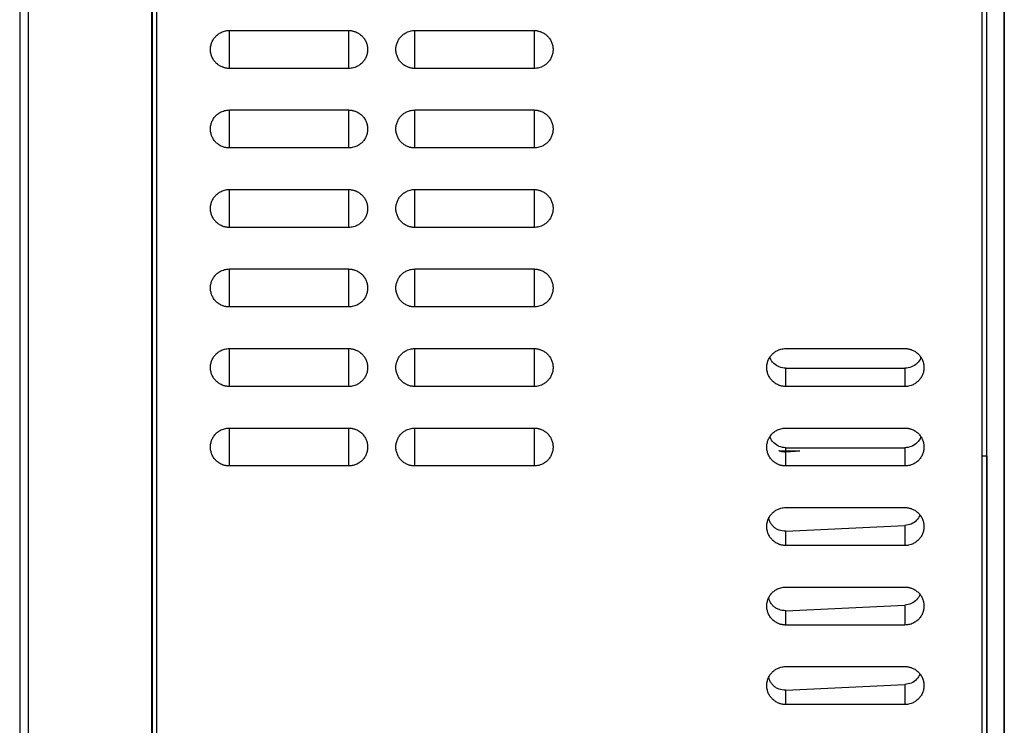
# Model space of a CAD drawing. Header units: millimetres. Extents: x 188.8 to 211.3, y 176 to 224.
# Tile 3 of 10: x 188.8 to 199.9, y 191.5 to 199.5. Entities that reach past the tile are written whole.
import ezdxf

# ---------------------------------------------------------------- set-up
doc = ezdxf.new("R2010")
doc.units = ezdxf.units.MM

msp = doc.modelspace()

# ---------------------------------------------------------------- linework, layer by layer
at = {"color": 7, "linetype": 'Continuous', "lineweight": 25}
for p, q in [((190.31, 221.399), (190.31, 183.796)), ((199.66, 182.699), (199.66, 221.399)), ((199.712, 177.823), (199.712, 221.194)), ((199.908, 221.194), (199.908, 177.82)), ((199.91, 177.719), (199.91, 221.194)), ((190.256, 183.61), (190.256, 207.539)), ((190.26, 207.539), (190.26, 183.795)), ((188.76, 205.954), (188.76, 178.599)), ((188.855, 205.954), (188.855, 178.599)), ((199.71, 199.659), (199.71, 194.598)), ((191.135, 199.414), (192.485, 199.414)), ((193.235, 199.414), (194.585, 199.414)), ((192.485, 198.984), (191.135, 198.984)), ((194.585, 198.984), (193.235, 198.984)), ((191.135, 198.514), (192.485, 198.514)), ((193.235, 198.514), (194.585, 198.514)), ((192.485, 198.084), (191.135, 198.084)), ((194.585, 198.084), (193.235, 198.084)), ((191.135, 197.614), (192.485, 197.614)), ((193.235, 197.614), (194.585, 197.614)), ((192.485, 197.184), (191.135, 197.184)), ((194.585, 197.184), (193.235, 197.184)), ((191.135, 196.714), (192.485, 196.714)), ((193.235, 196.714), (194.585, 196.714)), ((192.485, 196.284), (191.135, 196.284)), ((194.585, 196.284), (193.235, 196.284)), ((191.135, 195.814), (192.485, 195.814)), ((193.235, 195.814), (194.585, 195.814)), ((197.435, 195.814), (198.785, 195.814)), ((197.435, 195.384), (197.435, 195.59)), ((197.435, 195.59), (198.785, 195.59)), ((198.785, 195.59), (198.785, 195.384)), ((192.485, 195.384), (191.135, 195.384)), ((194.585, 195.384), (193.235, 195.384)), ((198.785, 195.384), (197.435, 195.384)), ((191.135, 194.914), (192.485, 194.914)), ((193.235, 194.914), (194.585, 194.914)), ((197.435, 194.914), (198.785, 194.914)), ((197.435, 194.658), (197.435, 194.69)), ((197.435, 194.69), (198.785, 194.69)), ((198.785, 194.69), (198.785, 194.484)), ((197.355, 194.66), (197.594, 194.654)), ((197.435, 194.646), (197.594, 194.654)), ((197.435, 194.484), (197.435, 194.646)), ((199.66, 194.599), (199.711, 194.598)), ((199.711, 194.598), (199.711, 185.951)), ((192.485, 194.484), (191.135, 194.484)), ((194.585, 194.484), (193.235, 194.484)), ((198.785, 194.484), (197.435, 194.484)), ((197.435, 194.014), (198.785, 194.014)), ((197.435, 193.746), (198.785, 193.809)), ((198.785, 193.809), (198.785, 193.584)), ((197.435, 193.584), (197.435, 193.746)), ((198.785, 193.584), (197.435, 193.584)), ((197.435, 193.114), (198.785, 193.114)), ((197.435, 192.846), (198.785, 192.909)), ((198.785, 192.909), (198.785, 192.684)), ((197.435, 192.684), (197.435, 192.846)), ((198.785, 192.684), (197.435, 192.684)), ((197.435, 192.214), (198.785, 192.214)), ((197.435, 191.946), (198.785, 192.009)), ((198.785, 192.009), (198.785, 191.784)), ((197.435, 191.784), (197.435, 191.946)), ((198.785, 191.784), (197.435, 191.784))]:
    msp.add_line(p, q, dxfattribs=at)
at = {"color": 8, "linetype": 'Continuous', "lineweight": 25}
for p, q in [((191.135, 198.984), (191.135, 199.414)), ((192.485, 199.414), (192.485, 198.984)), ((193.235, 198.984), (193.235, 199.414)), ((194.585, 199.414), (194.585, 198.984)), ((191.135, 198.084), (191.135, 198.514)), ((192.485, 198.514), (192.485, 198.084)), ((193.235, 198.084), (193.235, 198.514)), ((194.585, 198.514), (194.585, 198.084)), ((191.135, 197.184), (191.135, 197.614)), ((192.485, 197.614), (192.485, 197.184)), ((193.235, 197.184), (193.235, 197.614)), ((194.585, 197.614), (194.585, 197.184)), ((191.135, 196.284), (191.135, 196.714)), ((192.485, 196.714), (192.485, 196.284)), ((193.235, 196.284), (193.235, 196.714)), ((194.585, 196.714), (194.585, 196.284)), ((191.135, 195.384), (191.135, 195.814)), ((192.485, 195.814), (192.485, 195.384)), ((193.235, 195.384), (193.235, 195.814)), ((194.585, 195.814), (194.585, 195.384)), ((191.135, 194.484), (191.135, 194.914)), ((192.485, 194.914), (192.485, 194.484)), ((193.235, 194.484), (193.235, 194.914)), ((194.585, 194.914), (194.585, 194.484))]:
    msp.add_line(p, q, dxfattribs=at)
at = {"color": 7, "linetype": 'Continuous', "lineweight": 25}
for points, knots in [([(191.135, 198.984), (191.13, 198.984), (191.121, 198.984), (191.107, 198.986), (191.093, 198.988), (191.08, 198.991), (191.066, 198.995), (191.044, 199.004), (191.015, 199.019), (190.982, 199.046), (190.955, 199.078), (190.936, 199.116), (190.923, 199.157), (190.919, 199.199), (190.923, 199.241), (190.936, 199.281), (190.955, 199.319), (190.982, 199.352), (191.015, 199.379), (191.048, 199.396), (191.08, 199.407), (191.107, 199.413), (191.126, 199.413), (191.135, 199.414)], [0, 0, 0, 0, 0.020783, 0.041481, 0.062184, 0.082981, 0.103962, 0.125213, 0.188104, 0.250082, 0.312031, 0.37502, 0.437957, 0.500032, 0.56203, 0.625044, 0.687956, 0.749982, 0.811883, 0.874851, 0.917029, 0.958507, 1, 1, 1, 1]), ([(192.485, 199.414), (192.49, 199.414), (192.499, 199.413), (192.513, 199.412), (192.527, 199.41), (192.541, 199.406), (192.554, 199.402), (192.576, 199.394), (192.605, 199.379), (192.638, 199.352), (192.665, 199.319), (192.685, 199.281), (192.697, 199.241), (192.702, 199.199), (192.697, 199.157), (192.685, 199.116), (192.665, 199.078), (192.638, 199.046), (192.605, 199.019), (192.572, 199.001), (192.541, 198.991), (192.513, 198.985), (192.494, 198.984), (192.485, 198.984)], [0, 0, 0, 0, 0.0207827, 0.0414804, 0.062183, 0.0829804, 0.1039615, 0.1252126, 0.1881037, 0.250082, 0.3120308, 0.3750203, 0.4379565, 0.5000321, 0.5620302, 0.625044, 0.6879559, 0.7499822, 0.8118832, 0.8748517, 0.91703, 0.9585076, 1, 1, 1, 1]), ([(193.235, 198.984), (193.23, 198.984), (193.221, 198.984), (193.207, 198.986), (193.193, 198.988), (193.18, 198.991), (193.166, 198.995), (193.144, 199.004), (193.115, 199.019), (193.082, 199.046), (193.055, 199.078), (193.036, 199.116), (193.023, 199.157), (193.019, 199.199), (193.023, 199.241), (193.036, 199.281), (193.055, 199.319), (193.082, 199.352), (193.115, 199.379), (193.148, 199.396), (193.18, 199.407), (193.207, 199.413), (193.226, 199.413), (193.235, 199.414)], [0, 0, 0, 0, 0.020783, 0.04148, 0.062183, 0.08298, 0.103961, 0.125212, 0.188104, 0.250082, 0.312031, 0.37502, 0.437957, 0.500032, 0.56203, 0.625044, 0.687956, 0.749982, 0.811883, 0.874852, 0.91703, 0.958508, 1, 1, 1, 1]), ([(194.585, 199.414), (194.59, 199.414), (194.599, 199.413), (194.613, 199.412), (194.627, 199.41), (194.641, 199.406), (194.654, 199.402), (194.676, 199.394), (194.705, 199.379), (194.738, 199.352), (194.765, 199.319), (194.785, 199.281), (194.797, 199.241), (194.802, 199.199), (194.797, 199.157), (194.785, 199.116), (194.765, 199.078), (194.738, 199.046), (194.705, 199.019), (194.672, 199.001), (194.641, 198.991), (194.613, 198.985), (194.594, 198.984), (194.585, 198.984)], [0, 0, 0, 0, 0.020782, 0.04148, 0.062182, 0.082979, 0.10396, 0.125212, 0.188103, 0.250082, 0.312031, 0.37502, 0.437957, 0.500032, 0.56203, 0.625044, 0.687956, 0.749982, 0.811884, 0.874853, 0.917031, 0.958508, 1, 1, 1, 1]), ([(191.135, 198.084), (191.13, 198.084), (191.121, 198.084), (191.107, 198.086), (191.093, 198.088), (191.08, 198.091), (191.066, 198.095), (191.044, 198.104), (191.015, 198.119), (190.982, 198.146), (190.955, 198.178), (190.936, 198.216), (190.923, 198.257), (190.919, 198.299), (190.923, 198.341), (190.936, 198.381), (190.955, 198.419), (190.982, 198.452), (191.015, 198.479), (191.048, 198.496), (191.08, 198.507), (191.107, 198.513), (191.126, 198.513), (191.135, 198.514)], [0, 0, 0, 0, 0.020783, 0.041481, 0.062184, 0.082981, 0.103962, 0.125213, 0.188104, 0.250082, 0.312031, 0.37502, 0.437957, 0.500032, 0.56203, 0.625044, 0.687956, 0.749982, 0.811883, 0.874851, 0.917029, 0.958507, 1, 1, 1, 1]), ([(192.485, 198.514), (192.49, 198.514), (192.499, 198.513), (192.513, 198.512), (192.527, 198.51), (192.541, 198.506), (192.554, 198.502), (192.576, 198.494), (192.605, 198.479), (192.638, 198.452), (192.665, 198.419), (192.685, 198.381), (192.697, 198.341), (192.702, 198.299), (192.697, 198.257), (192.685, 198.216), (192.665, 198.178), (192.638, 198.146), (192.605, 198.119), (192.572, 198.101), (192.541, 198.091), (192.513, 198.085), (192.494, 198.084), (192.485, 198.084)], [0, 0, 0, 0, 0.020783, 0.04148, 0.062183, 0.08298, 0.103962, 0.125213, 0.188104, 0.250082, 0.312031, 0.37502, 0.437957, 0.500032, 0.56203, 0.625044, 0.687956, 0.749982, 0.811883, 0.874852, 0.91703, 0.958508, 1, 1, 1, 1]), ([(193.235, 198.084), (193.23, 198.084), (193.221, 198.084), (193.207, 198.086), (193.193, 198.088), (193.18, 198.091), (193.166, 198.095), (193.144, 198.104), (193.115, 198.119), (193.082, 198.146), (193.055, 198.178), (193.036, 198.216), (193.023, 198.257), (193.019, 198.299), (193.023, 198.341), (193.036, 198.381), (193.055, 198.419), (193.082, 198.452), (193.115, 198.479), (193.148, 198.496), (193.18, 198.507), (193.207, 198.513), (193.226, 198.513), (193.235, 198.514)], [0, 0, 0, 0, 0.020783, 0.04148, 0.062183, 0.08298, 0.103961, 0.125212, 0.188104, 0.250082, 0.312031, 0.37502, 0.437957, 0.500032, 0.56203, 0.625044, 0.687956, 0.749982, 0.811883, 0.874852, 0.91703, 0.958508, 1, 1, 1, 1]), ([(194.585, 198.514), (194.59, 198.514), (194.599, 198.513), (194.613, 198.512), (194.627, 198.51), (194.641, 198.506), (194.654, 198.502), (194.676, 198.494), (194.705, 198.479), (194.738, 198.452), (194.765, 198.419), (194.785, 198.381), (194.797, 198.341), (194.802, 198.299), (194.797, 198.257), (194.785, 198.216), (194.765, 198.178), (194.738, 198.146), (194.705, 198.119), (194.672, 198.101), (194.641, 198.091), (194.613, 198.085), (194.594, 198.084), (194.585, 198.084)], [0, 0, 0, 0, 0.020782, 0.04148, 0.062182, 0.082979, 0.10396, 0.125212, 0.188103, 0.250082, 0.312031, 0.37502, 0.437957, 0.500032, 0.56203, 0.625044, 0.687956, 0.749982, 0.811884, 0.874853, 0.917031, 0.958508, 1, 1, 1, 1]), ([(191.135, 197.184), (191.13, 197.184), (191.121, 197.184), (191.107, 197.186), (191.093, 197.188), (191.08, 197.191), (191.066, 197.195), (191.044, 197.204), (191.015, 197.219), (190.982, 197.246), (190.955, 197.278), (190.936, 197.316), (190.923, 197.357), (190.919, 197.399), (190.923, 197.441), (190.936, 197.481), (190.955, 197.519), (190.982, 197.552), (191.015, 197.579), (191.048, 197.596), (191.08, 197.607), (191.107, 197.613), (191.126, 197.613), (191.135, 197.614)], [0, 0, 0, 0, 0.020783, 0.041481, 0.062184, 0.082981, 0.103962, 0.125213, 0.188104, 0.250082, 0.312031, 0.37502, 0.437957, 0.500032, 0.56203, 0.625044, 0.687956, 0.749982, 0.811883, 0.874851, 0.917029, 0.958507, 1, 1, 1, 1]), ([(192.485, 197.614), (192.49, 197.614), (192.499, 197.613), (192.513, 197.612), (192.527, 197.61), (192.541, 197.606), (192.554, 197.602), (192.576, 197.594), (192.605, 197.579), (192.638, 197.552), (192.665, 197.519), (192.685, 197.481), (192.697, 197.441), (192.702, 197.399), (192.697, 197.357), (192.685, 197.316), (192.665, 197.278), (192.638, 197.246), (192.605, 197.219), (192.572, 197.201), (192.541, 197.191), (192.513, 197.185), (192.494, 197.184), (192.485, 197.184)], [0, 0, 0, 0, 0.020783, 0.04148, 0.062183, 0.08298, 0.103962, 0.125213, 0.188104, 0.250082, 0.312031, 0.37502, 0.437957, 0.500032, 0.56203, 0.625044, 0.687956, 0.749982, 0.811883, 0.874852, 0.91703, 0.958508, 1, 1, 1, 1]), ([(193.235, 197.184), (193.23, 197.184), (193.221, 197.184), (193.207, 197.186), (193.193, 197.188), (193.18, 197.191), (193.166, 197.195), (193.144, 197.204), (193.115, 197.219), (193.082, 197.246), (193.055, 197.278), (193.036, 197.316), (193.023, 197.357), (193.019, 197.399), (193.023, 197.441), (193.036, 197.481), (193.055, 197.519), (193.082, 197.552), (193.115, 197.579), (193.148, 197.596), (193.18, 197.607), (193.207, 197.613), (193.226, 197.613), (193.235, 197.614)], [0, 0, 0, 0, 0.020783, 0.04148, 0.062183, 0.08298, 0.103961, 0.125212, 0.188104, 0.250082, 0.312031, 0.37502, 0.437957, 0.500032, 0.56203, 0.625044, 0.687956, 0.749982, 0.811883, 0.874852, 0.91703, 0.958508, 1, 1, 1, 1]), ([(194.585, 197.614), (194.59, 197.614), (194.599, 197.613), (194.613, 197.612), (194.627, 197.61), (194.641, 197.606), (194.654, 197.602), (194.676, 197.594), (194.705, 197.579), (194.738, 197.552), (194.765, 197.519), (194.785, 197.481), (194.797, 197.441), (194.802, 197.399), (194.797, 197.357), (194.785, 197.316), (194.765, 197.278), (194.738, 197.246), (194.705, 197.219), (194.672, 197.201), (194.641, 197.191), (194.613, 197.185), (194.594, 197.184), (194.585, 197.184)], [0, 0, 0, 0, 0.0207823, 0.0414796, 0.062182, 0.0829794, 0.1039604, 0.1252117, 0.1881033, 0.250082, 0.3120309, 0.3750205, 0.4379565, 0.5000321, 0.5620302, 0.6250438, 0.6879558, 0.7499822, 0.8118836, 0.8748526, 0.9170311, 0.9585084, 1, 1, 1, 1]), ([(191.135, 196.284), (191.13, 196.284), (191.121, 196.284), (191.107, 196.286), (191.093, 196.288), (191.08, 196.291), (191.066, 196.295), (191.044, 196.304), (191.015, 196.319), (190.982, 196.346), (190.955, 196.378), (190.936, 196.416), (190.923, 196.457), (190.919, 196.499), (190.923, 196.541), (190.936, 196.581), (190.955, 196.619), (190.982, 196.652), (191.015, 196.679), (191.048, 196.696), (191.08, 196.707), (191.107, 196.713), (191.126, 196.713), (191.135, 196.714)], [0, 0, 0, 0, 0.020783, 0.041481, 0.062184, 0.082981, 0.103962, 0.125213, 0.188104, 0.250082, 0.312031, 0.37502, 0.437957, 0.500032, 0.56203, 0.625044, 0.687956, 0.749982, 0.811883, 0.874851, 0.917029, 0.958507, 1, 1, 1, 1]), ([(192.485, 196.714), (192.49, 196.714), (192.499, 196.713), (192.513, 196.712), (192.527, 196.71), (192.541, 196.706), (192.554, 196.702), (192.576, 196.694), (192.605, 196.679), (192.638, 196.652), (192.665, 196.619), (192.685, 196.581), (192.697, 196.541), (192.702, 196.499), (192.697, 196.457), (192.685, 196.416), (192.665, 196.378), (192.638, 196.346), (192.605, 196.319), (192.572, 196.301), (192.541, 196.291), (192.513, 196.285), (192.494, 196.284), (192.485, 196.284)], [0, 0, 0, 0, 0.020783, 0.04148, 0.062183, 0.08298, 0.103962, 0.125213, 0.188104, 0.250082, 0.312031, 0.37502, 0.437957, 0.500032, 0.56203, 0.625044, 0.687956, 0.749982, 0.811883, 0.874852, 0.91703, 0.958508, 1, 1, 1, 1]), ([(193.235, 196.284), (193.23, 196.284), (193.221, 196.284), (193.207, 196.286), (193.193, 196.288), (193.18, 196.291), (193.166, 196.295), (193.144, 196.304), (193.115, 196.319), (193.082, 196.346), (193.055, 196.378), (193.036, 196.416), (193.023, 196.457), (193.019, 196.499), (193.023, 196.541), (193.036, 196.581), (193.055, 196.619), (193.082, 196.652), (193.115, 196.679), (193.148, 196.696), (193.18, 196.707), (193.207, 196.713), (193.226, 196.713), (193.235, 196.714)], [0, 0, 0, 0, 0.020783, 0.04148, 0.062183, 0.08298, 0.103961, 0.125212, 0.188104, 0.250082, 0.312031, 0.37502, 0.437957, 0.500032, 0.56203, 0.625044, 0.687956, 0.749982, 0.811883, 0.874852, 0.91703, 0.958508, 1, 1, 1, 1]), ([(194.585, 196.714), (194.59, 196.714), (194.599, 196.713), (194.613, 196.712), (194.627, 196.71), (194.641, 196.706), (194.654, 196.702), (194.676, 196.694), (194.705, 196.679), (194.738, 196.652), (194.765, 196.619), (194.785, 196.581), (194.797, 196.541), (194.802, 196.499), (194.797, 196.457), (194.785, 196.416), (194.765, 196.378), (194.738, 196.346), (194.705, 196.319), (194.672, 196.301), (194.641, 196.291), (194.613, 196.285), (194.594, 196.284), (194.585, 196.284)], [0, 0, 0, 0, 0.0207823, 0.0414796, 0.062182, 0.0829794, 0.1039604, 0.1252117, 0.1881033, 0.250082, 0.3120309, 0.3750205, 0.4379565, 0.5000321, 0.5620302, 0.6250438, 0.6879558, 0.7499822, 0.8118836, 0.8748526, 0.9170311, 0.9585084, 1, 1, 1, 1]), ([(191.135, 195.384), (191.13, 195.384), (191.121, 195.384), (191.107, 195.386), (191.093, 195.388), (191.08, 195.391), (191.066, 195.395), (191.044, 195.404), (191.015, 195.419), (190.982, 195.446), (190.955, 195.478), (190.936, 195.516), (190.923, 195.557), (190.919, 195.599), (190.923, 195.641), (190.936, 195.681), (190.955, 195.719), (190.982, 195.752), (191.015, 195.779), (191.048, 195.796), (191.08, 195.807), (191.107, 195.813), (191.126, 195.813), (191.135, 195.814)], [0, 0, 0, 0, 0.020783, 0.041481, 0.062184, 0.082981, 0.103962, 0.125213, 0.188104, 0.250082, 0.312031, 0.37502, 0.437957, 0.500032, 0.56203, 0.625044, 0.687956, 0.749982, 0.811883, 0.874851, 0.917029, 0.958507, 1, 1, 1, 1]), ([(192.485, 195.814), (192.49, 195.814), (192.499, 195.813), (192.513, 195.812), (192.527, 195.81), (192.541, 195.806), (192.554, 195.802), (192.576, 195.794), (192.605, 195.779), (192.638, 195.752), (192.665, 195.719), (192.685, 195.681), (192.697, 195.641), (192.702, 195.599), (192.697, 195.557), (192.685, 195.516), (192.665, 195.478), (192.638, 195.446), (192.605, 195.419), (192.572, 195.401), (192.541, 195.391), (192.513, 195.385), (192.494, 195.384), (192.485, 195.384)], [0, 0, 0, 0, 0.020783, 0.04148, 0.062183, 0.08298, 0.103962, 0.125213, 0.188104, 0.250082, 0.312031, 0.37502, 0.437957, 0.500032, 0.56203, 0.625044, 0.687956, 0.749982, 0.811883, 0.874852, 0.91703, 0.958508, 1, 1, 1, 1]), ([(193.235, 195.384), (193.23, 195.384), (193.221, 195.384), (193.207, 195.386), (193.193, 195.388), (193.18, 195.391), (193.166, 195.395), (193.144, 195.404), (193.115, 195.419), (193.082, 195.446), (193.055, 195.478), (193.036, 195.516), (193.023, 195.557), (193.019, 195.599), (193.023, 195.641), (193.036, 195.681), (193.055, 195.719), (193.082, 195.752), (193.115, 195.779), (193.148, 195.796), (193.18, 195.807), (193.207, 195.813), (193.226, 195.813), (193.235, 195.814)], [0, 0, 0, 0, 0.020783, 0.04148, 0.062183, 0.08298, 0.103961, 0.125212, 0.188104, 0.250082, 0.312031, 0.37502, 0.437957, 0.500032, 0.56203, 0.625044, 0.687956, 0.749982, 0.811883, 0.874852, 0.91703, 0.958508, 1, 1, 1, 1]), ([(194.585, 195.814), (194.59, 195.814), (194.599, 195.813), (194.613, 195.812), (194.627, 195.81), (194.641, 195.806), (194.654, 195.802), (194.676, 195.794), (194.705, 195.779), (194.738, 195.752), (194.765, 195.719), (194.785, 195.681), (194.797, 195.641), (194.802, 195.599), (194.797, 195.557), (194.785, 195.516), (194.765, 195.478), (194.738, 195.446), (194.705, 195.419), (194.672, 195.401), (194.641, 195.391), (194.613, 195.385), (194.594, 195.384), (194.585, 195.384)], [0, 0, 0, 0, 0.020782, 0.04148, 0.062182, 0.082979, 0.10396, 0.125212, 0.188103, 0.250082, 0.312031, 0.37502, 0.437957, 0.500032, 0.56203, 0.625044, 0.687956, 0.749982, 0.811884, 0.874853, 0.917031, 0.958508, 1, 1, 1, 1]), ([(197.435, 195.384), (197.43, 195.384), (197.421, 195.384), (197.407, 195.386), (197.393, 195.388), (197.38, 195.391), (197.366, 195.395), (197.344, 195.404), (197.315, 195.419), (197.282, 195.446), (197.255, 195.478), (197.236, 195.516), (197.223, 195.557), (197.219, 195.599), (197.223, 195.641), (197.236, 195.681), (197.255, 195.719), (197.282, 195.752), (197.315, 195.779), (197.348, 195.796), (197.38, 195.807), (197.407, 195.813), (197.426, 195.813), (197.435, 195.814)], [0, 0, 0, 0, 0.020783, 0.041482, 0.062185, 0.082982, 0.103963, 0.125214, 0.188104, 0.250082, 0.312031, 0.37502, 0.437957, 0.500032, 0.56203, 0.625044, 0.687956, 0.749982, 0.811883, 0.87485, 0.917028, 0.958506, 1, 1, 1, 1]), ([(198.785, 195.814), (198.79, 195.814), (198.799, 195.813), (198.813, 195.812), (198.827, 195.81), (198.841, 195.806), (198.854, 195.802), (198.876, 195.794), (198.905, 195.779), (198.938, 195.752), (198.965, 195.719), (198.985, 195.681), (198.997, 195.641), (199.002, 195.599), (198.997, 195.557), (198.985, 195.516), (198.965, 195.478), (198.938, 195.446), (198.905, 195.419), (198.872, 195.401), (198.841, 195.391), (198.813, 195.385), (198.794, 195.384), (198.785, 195.384)], [0, 0, 0, 0, 0.020784, 0.041482, 0.062185, 0.082983, 0.103964, 0.125215, 0.188105, 0.250082, 0.312031, 0.37502, 0.437957, 0.500032, 0.56203, 0.625044, 0.687956, 0.749982, 0.811882, 0.87485, 0.917028, 0.958506, 1, 1, 1, 1]), ([(197.435, 195.59), (197.41, 195.593), (197.359, 195.599), (197.298, 195.643), (197.263, 195.685), (197.258, 195.711), (197.257, 195.712)], [0, 0, 0, 0, 0.328488, 0.656502, 0.984698, 1, 1, 1, 1]), ([(198.963, 195.712), (198.963, 195.711), (198.958, 195.685), (198.923, 195.643), (198.861, 195.599), (198.81, 195.593), (198.785, 195.59)], [0, 0, 0, 0, 0.015302, 0.343498, 0.671511, 1, 1, 1, 1]), ([(191.135, 194.484), (191.13, 194.484), (191.121, 194.484), (191.107, 194.486), (191.093, 194.488), (191.08, 194.491), (191.066, 194.495), (191.044, 194.504), (191.015, 194.519), (190.982, 194.546), (190.955, 194.578), (190.936, 194.616), (190.923, 194.657), (190.919, 194.699), (190.923, 194.741), (190.936, 194.781), (190.955, 194.819), (190.982, 194.852), (191.015, 194.879), (191.048, 194.896), (191.08, 194.907), (191.107, 194.913), (191.126, 194.913), (191.135, 194.914)], [0, 0, 0, 0, 0.020783, 0.041481, 0.062184, 0.082981, 0.103962, 0.125213, 0.188104, 0.250082, 0.312031, 0.37502, 0.437957, 0.500032, 0.56203, 0.625044, 0.687956, 0.749982, 0.811883, 0.874851, 0.917029, 0.958507, 1, 1, 1, 1]), ([(192.485, 194.914), (192.49, 194.914), (192.499, 194.913), (192.513, 194.912), (192.527, 194.91), (192.541, 194.906), (192.554, 194.902), (192.576, 194.894), (192.605, 194.879), (192.638, 194.852), (192.665, 194.819), (192.685, 194.781), (192.697, 194.741), (192.702, 194.699), (192.697, 194.657), (192.685, 194.616), (192.665, 194.578), (192.638, 194.546), (192.605, 194.519), (192.572, 194.501), (192.541, 194.491), (192.513, 194.485), (192.494, 194.484), (192.485, 194.484)], [0, 0, 0, 0, 0.020783, 0.04148, 0.062183, 0.08298, 0.103962, 0.125213, 0.188104, 0.250082, 0.312031, 0.37502, 0.437957, 0.500032, 0.56203, 0.625044, 0.687956, 0.749982, 0.811883, 0.874852, 0.91703, 0.958508, 1, 1, 1, 1]), ([(193.235, 194.484), (193.23, 194.484), (193.221, 194.484), (193.207, 194.486), (193.193, 194.488), (193.18, 194.491), (193.166, 194.495), (193.144, 194.504), (193.115, 194.519), (193.082, 194.546), (193.055, 194.578), (193.036, 194.616), (193.023, 194.657), (193.019, 194.699), (193.023, 194.741), (193.036, 194.781), (193.055, 194.819), (193.082, 194.852), (193.115, 194.879), (193.148, 194.896), (193.18, 194.907), (193.207, 194.913), (193.226, 194.913), (193.235, 194.914)], [0, 0, 0, 0, 0.020783, 0.04148, 0.062183, 0.08298, 0.103961, 0.125212, 0.188104, 0.250082, 0.312031, 0.37502, 0.437957, 0.500032, 0.56203, 0.625044, 0.687956, 0.749982, 0.811883, 0.874852, 0.91703, 0.958508, 1, 1, 1, 1]), ([(194.585, 194.914), (194.59, 194.914), (194.599, 194.913), (194.613, 194.912), (194.627, 194.91), (194.641, 194.906), (194.654, 194.902), (194.676, 194.894), (194.705, 194.879), (194.738, 194.852), (194.765, 194.819), (194.785, 194.781), (194.797, 194.741), (194.802, 194.699), (194.797, 194.657), (194.785, 194.616), (194.765, 194.578), (194.738, 194.546), (194.705, 194.519), (194.672, 194.501), (194.641, 194.491), (194.613, 194.485), (194.594, 194.484), (194.585, 194.484)], [0, 0, 0, 0, 0.020782, 0.04148, 0.062182, 0.082979, 0.10396, 0.125212, 0.188103, 0.250082, 0.312031, 0.37502, 0.437957, 0.500032, 0.56203, 0.625044, 0.687956, 0.749982, 0.811884, 0.874853, 0.917031, 0.958508, 1, 1, 1, 1]), ([(197.435, 194.484), (197.43, 194.484), (197.421, 194.484), (197.407, 194.486), (197.393, 194.488), (197.38, 194.491), (197.366, 194.495), (197.344, 194.504), (197.315, 194.519), (197.282, 194.546), (197.255, 194.578), (197.236, 194.616), (197.223, 194.657), (197.219, 194.699), (197.223, 194.741), (197.236, 194.781), (197.255, 194.819), (197.282, 194.852), (197.315, 194.879), (197.348, 194.896), (197.38, 194.907), (197.407, 194.913), (197.426, 194.913), (197.435, 194.914)], [0, 0, 0, 0, 0.020783, 0.041482, 0.062185, 0.082982, 0.103963, 0.125214, 0.188104, 0.250082, 0.312031, 0.37502, 0.437957, 0.500032, 0.56203, 0.625044, 0.687956, 0.749982, 0.811883, 0.87485, 0.917028, 0.958506, 1, 1, 1, 1]), ([(198.785, 194.914), (198.79, 194.914), (198.799, 194.913), (198.813, 194.912), (198.827, 194.91), (198.841, 194.906), (198.854, 194.902), (198.876, 194.894), (198.905, 194.879), (198.938, 194.852), (198.965, 194.819), (198.985, 194.781), (198.997, 194.741), (199.002, 194.699), (198.997, 194.657), (198.985, 194.616), (198.965, 194.578), (198.938, 194.546), (198.905, 194.519), (198.872, 194.501), (198.841, 194.491), (198.813, 194.485), (198.794, 194.484), (198.785, 194.484)], [0, 0, 0, 0, 0.020784, 0.041482, 0.062185, 0.082983, 0.103964, 0.125215, 0.188105, 0.250082, 0.312031, 0.37502, 0.437957, 0.500032, 0.56203, 0.625044, 0.687956, 0.749982, 0.811882, 0.87485, 0.917028, 0.958506, 1, 1, 1, 1]), ([(197.435, 194.69), (197.41, 194.693), (197.359, 194.699), (197.298, 194.743), (197.263, 194.785), (197.258, 194.811), (197.257, 194.812)], [0, 0, 0, 0, 0.328488, 0.656502, 0.984698, 1, 1, 1, 1]), ([(198.963, 194.812), (198.963, 194.811), (198.958, 194.785), (198.923, 194.743), (198.861, 194.699), (198.81, 194.693), (198.785, 194.69)], [0, 0, 0, 0, 0.015302, 0.343498, 0.671511, 1, 1, 1, 1]), ([(197.355, 194.66), (197.359, 194.658), (197.368, 194.655), (197.381, 194.651), (197.394, 194.648), (197.408, 194.647), (197.421, 194.646), (197.431, 194.646), (197.435, 194.646)], [0, 0, 0, 0, 0.168707, 0.335485, 0.50116, 0.666575, 0.832576, 1, 1, 1, 1]), ([(197.435, 193.584), (197.43, 193.584), (197.421, 193.584), (197.407, 193.586), (197.393, 193.588), (197.38, 193.591), (197.366, 193.595), (197.344, 193.604), (197.315, 193.619), (197.282, 193.646), (197.255, 193.678), (197.236, 193.716), (197.223, 193.757), (197.219, 193.799), (197.223, 193.841), (197.236, 193.881), (197.255, 193.919), (197.282, 193.952), (197.315, 193.979), (197.348, 193.996), (197.38, 194.007), (197.407, 194.013), (197.426, 194.013), (197.435, 194.014)], [0, 0, 0, 0, 0.020783, 0.041482, 0.062185, 0.082982, 0.103963, 0.125214, 0.188104, 0.250082, 0.312031, 0.37502, 0.437957, 0.500032, 0.56203, 0.625044, 0.687956, 0.749982, 0.811883, 0.87485, 0.917028, 0.958506, 1, 1, 1, 1]), ([(198.785, 194.014), (198.79, 194.014), (198.799, 194.013), (198.813, 194.012), (198.827, 194.01), (198.841, 194.006), (198.854, 194.002), (198.876, 193.994), (198.905, 193.979), (198.938, 193.952), (198.965, 193.919), (198.985, 193.881), (198.997, 193.841), (199.002, 193.799), (198.997, 193.757), (198.985, 193.716), (198.965, 193.678), (198.938, 193.646), (198.905, 193.619), (198.872, 193.601), (198.841, 193.591), (198.813, 193.585), (198.794, 193.584), (198.785, 193.584)], [0, 0, 0, 0, 0.020784, 0.041482, 0.062185, 0.082983, 0.103964, 0.125215, 0.188105, 0.250082, 0.312031, 0.37502, 0.437957, 0.500032, 0.56203, 0.625044, 0.687956, 0.749982, 0.811882, 0.87485, 0.917028, 0.958506, 1, 1, 1, 1]), ([(198.954, 193.925), (198.943, 193.906), (198.92, 193.864), (198.858, 193.822), (198.81, 193.814), (198.785, 193.809)], [0, 0, 0, 0, 0.311844, 0.655924, 1, 1, 1, 1]), ([(197.435, 193.746), (197.409, 193.748), (197.37, 193.751), (197.323, 193.774), (197.293, 193.798), (197.268, 193.828), (197.251, 193.86), (197.246, 193.881), (197.243, 193.891)], [0, 0, 0, 0, 0.29653, 0.44678, 0.5936, 0.741135, 0.89052, 1, 1, 1, 1]), ([(197.435, 192.684), (197.43, 192.684), (197.421, 192.684), (197.407, 192.686), (197.393, 192.688), (197.38, 192.691), (197.366, 192.695), (197.344, 192.704), (197.315, 192.719), (197.282, 192.746), (197.255, 192.778), (197.236, 192.816), (197.223, 192.857), (197.219, 192.899), (197.223, 192.941), (197.236, 192.981), (197.255, 193.019), (197.282, 193.052), (197.315, 193.079), (197.348, 193.096), (197.38, 193.107), (197.407, 193.113), (197.426, 193.113), (197.435, 193.114)], [0, 0, 0, 0, 0.020783, 0.041482, 0.062185, 0.082982, 0.103963, 0.125214, 0.188104, 0.250082, 0.312031, 0.37502, 0.437957, 0.500032, 0.56203, 0.625044, 0.687956, 0.749982, 0.811883, 0.87485, 0.917028, 0.958506, 1, 1, 1, 1]), ([(198.785, 193.114), (198.79, 193.114), (198.799, 193.113), (198.813, 193.112), (198.827, 193.11), (198.841, 193.106), (198.854, 193.102), (198.876, 193.094), (198.905, 193.079), (198.938, 193.052), (198.965, 193.019), (198.985, 192.981), (198.997, 192.941), (199.002, 192.899), (198.997, 192.857), (198.985, 192.816), (198.965, 192.778), (198.938, 192.746), (198.905, 192.719), (198.872, 192.701), (198.841, 192.691), (198.813, 192.685), (198.794, 192.684), (198.785, 192.684)], [0, 0, 0, 0, 0.020784, 0.041482, 0.062185, 0.082983, 0.103964, 0.125215, 0.188105, 0.250082, 0.312031, 0.37502, 0.437957, 0.500032, 0.56203, 0.625044, 0.687956, 0.749982, 0.811882, 0.87485, 0.917028, 0.958506, 1, 1, 1, 1]), ([(198.954, 193.025), (198.943, 193.006), (198.92, 192.964), (198.858, 192.922), (198.81, 192.914), (198.785, 192.909)], [0, 0, 0, 0, 0.311844, 0.655924, 1, 1, 1, 1]), ([(197.435, 192.846), (197.409, 192.848), (197.37, 192.851), (197.323, 192.874), (197.293, 192.898), (197.268, 192.928), (197.251, 192.96), (197.246, 192.981), (197.243, 192.991)], [0, 0, 0, 0, 0.29653, 0.44678, 0.5936, 0.741135, 0.89052, 1, 1, 1, 1]), ([(197.435, 191.784), (197.43, 191.784), (197.421, 191.784), (197.407, 191.786), (197.393, 191.788), (197.38, 191.791), (197.366, 191.795), (197.344, 191.804), (197.315, 191.819), (197.282, 191.846), (197.255, 191.878), (197.236, 191.916), (197.223, 191.957), (197.219, 191.999), (197.223, 192.041), (197.236, 192.081), (197.255, 192.119), (197.282, 192.152), (197.315, 192.179), (197.348, 192.196), (197.38, 192.207), (197.407, 192.213), (197.426, 192.213), (197.435, 192.214)], [0, 0, 0, 0, 0.020783, 0.041482, 0.062185, 0.082982, 0.103963, 0.125214, 0.188104, 0.250082, 0.312031, 0.37502, 0.437957, 0.500032, 0.56203, 0.625044, 0.687956, 0.749982, 0.811883, 0.87485, 0.917028, 0.958506, 1, 1, 1, 1]), ([(198.785, 192.214), (198.79, 192.214), (198.799, 192.213), (198.813, 192.212), (198.827, 192.21), (198.841, 192.206), (198.854, 192.202), (198.876, 192.194), (198.905, 192.179), (198.938, 192.152), (198.965, 192.119), (198.985, 192.081), (198.997, 192.041), (199.002, 191.999), (198.997, 191.957), (198.985, 191.916), (198.965, 191.878), (198.938, 191.846), (198.905, 191.819), (198.872, 191.801), (198.841, 191.791), (198.813, 191.785), (198.794, 191.784), (198.785, 191.784)], [0, 0, 0, 0, 0.020784, 0.041482, 0.062185, 0.082983, 0.103964, 0.125215, 0.188105, 0.250082, 0.312031, 0.37502, 0.437957, 0.500032, 0.56203, 0.625044, 0.687956, 0.749982, 0.811882, 0.87485, 0.917028, 0.958506, 1, 1, 1, 1]), ([(198.954, 192.125), (198.943, 192.106), (198.92, 192.064), (198.858, 192.022), (198.81, 192.014), (198.785, 192.009)], [0, 0, 0, 0, 0.311844, 0.655924, 1, 1, 1, 1]), ([(197.435, 191.946), (197.409, 191.948), (197.37, 191.951), (197.323, 191.974), (197.293, 191.998), (197.268, 192.028), (197.251, 192.06), (197.246, 192.081), (197.243, 192.091)], [0, 0, 0, 0, 0.29653, 0.44678, 0.5936, 0.741135, 0.89052, 1, 1, 1, 1])]:
    msp.add_open_spline(points, degree=3, knots=knots, dxfattribs=at)

doc.saveas('drawing.dxf')
